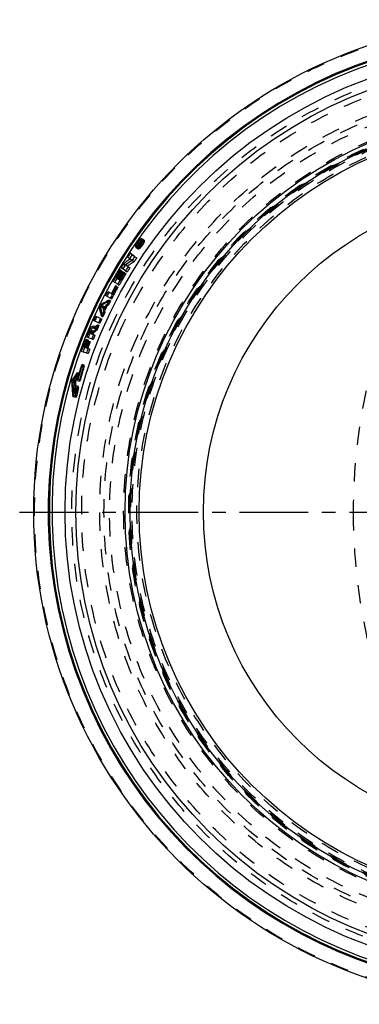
# Model space of a CAD drawing. Header units: millimetres. Extents: x 229 to 769, y 324 to 676.
# Tile 1 of 11: x 229 to 350, y 324 to 674. Entities that reach past the tile are written whole.
import ezdxf

# ---------------------------------------------------------------- set-up
doc = ezdxf.new("R2010")
doc.units = ezdxf.units.MM
doc.header["$LTSCALE"] = 65.185185
doc.linetypes.add('CENTER', pattern=[0.6, 0.375, -0.075, 0.075, -0.075])
doc.linetypes.add('HIDDEN', pattern=[0.2, 0.1, -0.1])
doc.layers.get('0').update_dxf_attribs({"linetype": 'CONTINUOUS'})
for name, color, linetype in [('FASEN', 7, 'CONTINUOUS'), ('KOERPER', 7, 'CONTINUOUS'), ('KONST.EL_MIT_GEO', 7, 'CONTINUOUS')]:
    doc.layers.add(name, color=color, linetype=linetype)

msp = doc.modelspace()

# ---------------------------------------------------------------- linework, layer by layer
at = {"color": 2, "linetype": 'CENTER'}
msp.add_line((228.72, 498.5), (768.82, 498.5), dxfattribs=at)
at = {"layer": 'FASEN', "color": 8, "linetype": 'HIDDEN'}
msp.add_circle((408.72, 498.5), 140, dxfattribs=at)
at = {"layer": 'KOERPER', "color": 8, "linetype": 'HIDDEN'}
msp.add_circle((408.72, 498.5), 148, dxfattribs=at)
at = {"layer": 'KOERPER', "color": 7, "linetype": 'Continuous'}
msp.add_circle((408.72, 498.5), 114.6, dxfattribs=at)
at = {"layer": 'KOERPER', "color": 8, "linetype": 'HIDDEN'}
for points, knots in [([(452.07, 646.5), (445.2, 646.5), (431.14, 644.51), (411.18, 635.78), (392.96, 621.78), (371.23, 596.2), (352.38, 554.52), (347.42, 517.56), (347.42, 498.5)], [0, 0, 0, 0, 0.103456, 0.210669, 0.324498, 0.446432, 0.712952, 1, 1, 1, 1]), ([(347.42, 498.5), (347.42, 479.44), (352.38, 442.48), (371.23, 400.8), (392.96, 375.22), (411.18, 361.22), (431.14, 352.49), (445.2, 350.5), (452.07, 350.5)], [0, 0, 0, 0, 0.287048, 0.553568, 0.675502, 0.789331, 0.896544, 1, 1, 1, 1])]:
    msp.add_open_spline(points, degree=3, knots=knots, dxfattribs=at)
at = {"layer": 'KONST.EL_MIT_GEO', "color": 7, "linetype": 'Continuous'}
for p, q in [((271.96, 595.34), (272.21, 595.15)), ((271.11, 593.68), (270.7, 593.99)), ((271, 594.3), (270.92, 594.18)), ((271.27, 593.91), (270.92, 594.18)), ((271.03, 594.09), (271.12, 594.21)), ((271.17, 594.16), (271.09, 594.05)), ((271.11, 594.39), (271.28, 594.26)), ((271.27, 593.91), (271.11, 593.68)), ((271.22, 594.17), (271.17, 594.16)), ((271.27, 594.17), (271.22, 594.17)), ((271.33, 594.58), (271.27, 594.62)), ((271.39, 594.18), (271.27, 594.17)), ((271.31, 594.4), (271.57, 594.42)), ((271.31, 594.4), (271.52, 594.24)), ((271.46, 594.18), (271.39, 594.18)), ((271.62, 594.42), (271.46, 594.18)), ((271.57, 594.42), (271.62, 594.42)), ((267.12, 589.04), (267.28, 589.28)), ((268.73, 587.94), (267.12, 589.04)), ((267.78, 588.23), (268.04, 588.41)), ((269.64, 589.35), (268.05, 590.47)), ((264.2, 584.32), (264.36, 584.59)), ((264.73, 584.36), (264.36, 584.59)), ((266.43, 584.27), (264.8, 585.32)), ((265.69, 586.77), (266.21, 587.14)), ((265.69, 586.77), (266.32, 586.35)), ((266.21, 587.14), (266.47, 587.32)), ((266.58, 586.53), (266.32, 586.35)), ((266.64, 586.5), (266.38, 586.31)), ((267.31, 585.7), (266.38, 586.31)), ((267.31, 585.7), (267.16, 585.46)), ((267.94, 587.4), (267.42, 587.04)), ((268.2, 587.58), (267.94, 587.4)), ((268.72, 587.94), (268.2, 587.58)), ((263.16, 581.68), (264.45, 580.9)), ((264.66, 581.28), (264.45, 580.9)), ((265.22, 583.71), (264.85, 583.95)), ((265.37, 583.35), (265.49, 583.55)), ((265.49, 583.55), (265.63, 583.79)), ((266, 583.55), (265.63, 583.79)), ((263.62, 579.45), (261.95, 580.42)), ((263.22, 578.71), (262.84, 578.93)), ((260.98, 574.53), (259.27, 575.44)), ((259.92, 576.69), (260.05, 576.94)), ((260.05, 576.94), (261.84, 575.97)), ((261.96, 576.4), (261.76, 576.02)), ((257.11, 571.09), (257.54, 570.88)), ((257.18, 570.76), (257.11, 571.09)), ((257.22, 570.58), (257.18, 570.76)), ((257.34, 570.08), (257.22, 570.58)), ((257.54, 570.88), (257.62, 570.55)), ((257.62, 570.55), (257.7, 570.21)), ((257.79, 572.5), (258.26, 572.72)), ((257.79, 572.5), (258.23, 572.29)), ((258.26, 571.49), (258.16, 571.45)), ((258.16, 571.45), (258.19, 571.35)), ((258.42, 572.38), (258.23, 572.29)), ((258.35, 571.54), (258.26, 571.49)), ((258.28, 570.94), (258.3, 570.84)), ((258.3, 570.84), (258.74, 570.62)), ((258.45, 571.58), (258.35, 571.54)), ((258.54, 572.43), (258.42, 572.38)), ((258.73, 571.72), (258.45, 571.58)), ((259.17, 572.72), (258.54, 572.43)), ((258.7, 570.64), (258.61, 570.46)), ((258.76, 570.77), (258.7, 570.64)), ((258.73, 571.72), (259.17, 571.5)), ((258.9, 573.02), (259.04, 573.08)), ((259.04, 573.08), (259.35, 573.23)), ((259.12, 571.52), (259.06, 571.39)), ((259.21, 571.7), (259.12, 571.52)), ((259.36, 572.01), (259.21, 571.7)), ((259.94, 572.48), (259.81, 572.22)), ((257.48, 567.32), (255.72, 568.12)), ((257.5, 569.41), (257.34, 570.08)), ((257.83, 568.08), (257.67, 568.74)), ((257.7, 570.21), (257.78, 569.87)), ((257.78, 569.87), (257.94, 569.21)), ((257.94, 569.21), (258.02, 568.87)), ((258.02, 568.87), (258.08, 568.62)), ((258.61, 570.46), (258.46, 570.15)), ((258.46, 570.15), (258.52, 569.91)), ((258.52, 569.91), (258.56, 569.75)), ((258.56, 569.75), (258.58, 569.67)), ((254.95, 563.86), (255.45, 564.25)), ((254.95, 563.86), (255.42, 563.67)), ((256.8, 565.79), (255.02, 566.57)), ((255.5, 563.74), (255.42, 563.67)), ((255.58, 563.8), (255.5, 563.74)), ((255.81, 563.5), (255.74, 563.33)), ((255.86, 563.61), (255.81, 563.5)), ((252.56, 560.71), (254.38, 560.02)), ((253.24, 562.39), (253.38, 562.72)), ((253.38, 562.72), (253.86, 562.53)), ((253.61, 562.12), (254.24, 561.87)), ((254.07, 562.44), (254.41, 562.31)), ((254.63, 562.86), (254.15, 563.05)), ((254.31, 561.85), (255, 561.57)), ((254.62, 562.46), (254.52, 562.38)), ((254.73, 562.54), (254.62, 562.46)), ((255.13, 562.86), (254.73, 562.54)), ((255.33, 563.01), (255.13, 562.86)), ((255.74, 563.33), (255.33, 563.01)), ((251.66, 557.13), (253.08, 556.63)), ((251.95, 557.03), (252.1, 557.42)), ((252.1, 557.42), (252.25, 557.82)), ((252.15, 559.67), (252.25, 559.92)), ((252.25, 559.92), (252.66, 559.77)), ((252.51, 557.28), (252.37, 556.88)), ((252.7, 559), (252.85, 559.4)), ((252.85, 559.4), (253.27, 559.24)), ((253.27, 559.24), (253.11, 558.85)), ((250.66, 555.68), (252.5, 555.06)), ((250.65, 550.47), (250.9, 550.4)), ((248.31, 546.1), (248.22, 545.97)), ((248.51, 546.38), (248.31, 546.1)), ((248.79, 546.77), (248.51, 546.38)), ((249.03, 547.1), (248.79, 546.77)), ((248.92, 547.64), (249.11, 547.9)), ((249.11, 547.9), (249.24, 547.87)), ((247.21, 544.76), (247.62, 544.66)), ((247.43, 545.54), (247.61, 545.8)), ((247.43, 545.54), (247.84, 545.44)), ((247.76, 545.31), (247.6, 545.08)), ((247.6, 545.08), (247.62, 544.63)), ((247.62, 544.63), (247.65, 544.18)), ((247.65, 544.18), (247.68, 543.74)), ((247.75, 542.84), (247.78, 542.39)), ((247.83, 545.42), (247.76, 545.31)), ((248.07, 545.76), (247.83, 545.42)), ((248.22, 545.97), (248.07, 545.76)), ((248.4, 542.95), (248.65, 542.89)), ((249.2, 545.78), (249.45, 545.72)), ((247.78, 542.39), (247.81, 541.94)), ((247.81, 541.94), (247.85, 541.5)), ((247.85, 541.5), (247.89, 541.05)), ((247.89, 541.05), (248.1, 541))]:
    msp.add_line(p, q, dxfattribs=at)
at = {"layer": 'KONST.EL_MIT_GEO', "color": 8, "linetype": 'HIDDEN'}
for p, q in [((272.21, 595.69), (273.12, 594.98)), ((272.21, 595.15), (272.86, 594.65)), ((270.1, 592.67), (270.9, 592.08)), ((270.34, 593.02), (271.16, 592.41)), ((270.94, 594.34), (272.03, 593.51)), ((271.11, 593.68), (271.95, 593.04)), ((271.27, 593.91), (272.12, 593.27)), ((271.28, 594.26), (272.03, 593.69)), ((271.33, 594.58), (272.2, 593.91)), ((271.46, 594.18), (272.32, 593.53)), ((271.52, 594.24), (272.17, 593.74)), ((271.62, 594.42), (272.49, 593.75)), ((271.77, 593.53), (271.85, 593.65)), ((271.97, 593.56), (271.89, 593.44)), ((271.94, 593.4), (272.03, 593.51)), ((269.64, 589.35), (270.36, 588.83)), ((267.31, 585.7), (267.94, 585.28)), ((268.52, 587.8), (268.19, 587.59)), ((268.73, 587.94), (268.52, 587.8)), ((268.72, 587.94), (269.41, 587.47)), ((264.73, 584.36), (265.31, 583.99)), ((265.22, 583.71), (265.8, 583.35)), ((266, 583.55), (266.58, 583.18)), ((266.43, 584.27), (267.03, 583.89)), ((263.22, 578.71), (263.72, 578.43)), ((263.62, 579.45), (264.13, 579.15)), ((264.45, 580.9), (264.6, 580.81)), ((260.98, 574.53), (261.44, 574.29)), ((258.16, 571.45), (258.6, 571.23)), ((259.36, 572.01), (259.8, 571.79)), ((259.81, 572.22), (260.25, 571.99)), ((261.05, 573.55), (260.32, 573.23)), ((260.6, 573.79), (261.05, 573.55)), ((257.48, 567.32), (257.93, 567.12)), ((257.83, 568.08), (258.27, 567.88)), ((258.08, 568.62), (258.19, 568.21)), ((258.19, 568.21), (258.27, 567.88)), ((258.46, 570.15), (258.9, 569.94)), ((258.58, 569.67), (259.01, 569.46)), ((255.28, 564.41), (254.82, 564.61)), ((256.46, 565.03), (256.92, 564.83)), ((256.8, 565.79), (257.25, 565.59)), ((253.86, 562.53), (254.07, 562.44)), ((254.24, 561.87), (254.31, 561.85)), ((254.38, 560.02), (254.89, 559.82)), ((254.41, 562.31), (254.56, 562.25)), ((254.52, 562.38), (255.01, 562.19)), ((255, 561.57), (255.49, 561.38)), ((255.74, 563.33), (256.21, 563.14)), ((252.66, 559.77), (253.19, 559.57)), ((253.08, 556.63), (253.65, 556.43)), ((253.27, 559.24), (253.8, 559.05)), ((252.5, 555.06), (253.11, 554.86)), ((250.9, 550.4), (251.63, 550.18)), ((251.65, 550.68), (250.92, 550.89)), ((249.03, 547.1), (249.88, 546.88)), ((250.03, 547.74), (249.21, 547.97)), ((249.24, 547.87), (249.94, 547.67)), ((247.6, 545.08), (248.54, 544.85)), ((247.62, 544.66), (248.16, 544.53)), ((247.84, 545.44), (248.35, 545.31)), ((248.53, 545.57), (248.35, 545.31)), ((249.64, 543.16), (248.65, 543.39)), ((248.65, 542.89), (249.66, 542.66)), ((249.19, 545.28), (250.11, 545.05)), ((249.45, 545.72), (250.35, 545.49)), ((247.6, 539.71), (248.75, 539.47)), ((247.65, 539.6), (248.81, 539.36)), ((247.89, 540.05), (249.03, 539.81)), ((248.1, 541), (248.98, 540.81)), ((248.4, 542.27), (248.42, 542.07)), ((248.53, 541.15), (248.56, 540.9)), ((248.68, 540.03), (248.71, 539.74)), ((248.71, 539.74), (248.75, 539.47))]:
    msp.add_line(p, q, dxfattribs=at)
at = {"layer": 'KONST.EL_MIT_GEO', "color": 7, "linetype": 'Continuous'}
for radius in [175, 163.86, 160, 142.5, 140.7, 137.5]:
    msp.add_circle((408.72, 498.5), radius, dxfattribs=at)
at = {"layer": 'KONST.EL_MIT_GEO', "color": 8, "linetype": 'HIDDEN'}
for radius in [174.71, 161.46, 157.93, 151.5, 150, 148, 143, 141.2, 141, 140.8, 140.5, 140, 138.27]:
    msp.add_circle((408.72, 498.5), radius, dxfattribs=at)
at = {"layer": 'KONST.EL_MIT_GEO', "color": 7, "linetype": 'Continuous'}
for centre, radius, start, end in [((408.72, 498.5), 169.84, 108.2065, 71.7935), ((408.72, 498.5), 169.46, 108.2136, 71.7864), ((408.72, 498.5), 168.5, 108.2222, 71.7778), ((275.8, 591), 6.12, 139.0147, 141.1763), ((275.2, 591.51), 5.33, 136.6525, 139.0295), ((274.45, 592.23), 4.29, 133.8662, 136.6792), ((274.08, 592.02), 4, 151.1433, 153.9688), ((274.68, 591.69), 4.69, 148.6797, 151.1701), ((275.08, 591.45), 5.16, 146.3534, 148.6854), ((406.16, 499.69), 165.06, 145.0088, 145.1566), ((275.26, 591.33), 5.38, 144.0575, 146.3696), ((267.68, 596.25), 4.48, 314.589, 317.2687), ((275.08, 591.46), 5.15, 141.7401, 144.0736), ((266.84, 597.03), 5.63, 317.2428, 319.4771), ((267.94, 596.29), 4.19, 316.961, 319.6267), ((274.72, 591.74), 4.69, 139.2692, 141.7445), ((266.16, 597.61), 6.52, 319.461, 321.4737), ((267.24, 596.88), 5.11, 319.6405, 323.6302), ((274.22, 592.18), 4.03, 136.5072, 139.2945), ((265.77, 597.93), 7.03, 321.4624, 323.4139), ((266.8, 597.21), 5.66, 323.5744, 326.4395), ((265.72, 597.96), 7.08, 323.4029, 327.1678), ((266.92, 597.13), 5.52, 326.4318, 327.7585), ((267.21, 596.95), 5.18, 327.7526, 329.491), ((265.77, 597.93), 7.03, 327.1653, 328.444), ((266.19, 597.68), 6.54, 328.4146, 331.1801), ((351.42, 466.62), 147.6, 124.5187, 125.1373), ((406.15, 499.7), 165.27, 146.6831, 147.175), ((377.47, 513.08), 133.13, 144.7261, 145.4539), ((406.15, 499.7), 163.32, 146.7059, 147.2947), ((406.15, 499.7), 165.26, 148.2061, 148.7958), ((377.47, 513.08), 133.13, 146.6042, 147.332), ((406.14, 499.7), 163.31, 148.3228, 148.8129), ((351.51, 466.46), 147.02, 124.8913, 125.2624), ((406.14, 499.7), 165.25, 149.1987, 150.7601), ((377.47, 513.08), 133.13, 149.0706, 149.7579), ((406.14, 499.7), 164.81, 149.0942, 150.174), ((406.14, 499.7), 164.5, 149.195, 150.1761), ((406.14, 499.71), 164.06, 149.1986, 150.1791), ((406.14, 499.71), 163.74, 149.2828, 150.1813), ((406.14, 499.71), 163.3, 149.1069, 150.0318), ((406.13, 499.71), 163.74, 151.0629, 152.1401), ((406.13, 499.71), 163.3, 151.0654, 151.9896), ((406.13, 499.71), 163.3, 150.1843, 150.7718), ((406.14, 499.71), 165.25, 152.2321, 152.7227), ((377.47, 513.08), 133.13, 151.456, 152.1838), ((406.13, 499.71), 163.3, 152.1419, 152.7289), ((408.72, 498.5), 168.1, 153.8809, 154.4157), ((377.47, 513.08), 133.13, 153.592, 154.2649), ((388.3, 600.96), 133.45, 192.821, 193.0012), ((314.76, 451.45), 133.79, 114.6795, 114.9813), ((408.72, 498.5), 166.91, 153.9819, 154.3178), ((406.13, 499.71), 163.61, 154.0151, 154.2561), ((309.55, 461.92), 121.72, 113.8564, 114.4512), ((314.36, 452.34), 132.82, 113.8749, 114.4663), ((314.89, 451.64), 132.56, 114.5476, 114.7611), ((406.13, 499.71), 163.3, 153.0224, 153.5367), ((408.72, 498.5), 168.1, 155.5351, 156.1136), ((377.47, 513.08), 133.13, 155.6732, 156.401), ((408.72, 498.5), 166.16, 155.5335, 156.1102), ((386.85, 600.81), 133.11, 193.6451, 193.9414), ((408.72, 498.5), 166.16, 154.6387, 155.2451), ((339.95, 454.65), 138.39, 127.1046, 127.6319), ((330.78, 467.78), 121.96, 127.7515, 128.0661), ((406.13, 499.71), 163.3, 156.4231, 156.9628), ((406.14, 499.71), 165.25, 157.7089, 158.3352), ((377.47, 513.08), 133.13, 158.4013, 159.124), ((261.02, 559.57), 8.27, 155.5063, 157.5809), ((260.86, 559.64), 8.09, 153.4878, 155.5189), ((406.13, 499.71), 164.8, 157.582, 157.7448), ((260.19, 559.98), 7.34, 151.3585, 153.5014), ((406.13, 499.71), 164.49, 157.5809, 157.7435), ((406.13, 499.71), 164.05, 157.541, 157.7418), ((406.13, 499.71), 163.3, 157.7389, 158.326), ((406.14, 499.71), 165.25, 158.7237, 160.2004), ((377.47, 513.08), 133.13, 160.7008, 161.4286), ((406.14, 499.71), 164.81, 158.6274, 159.6083), ((406.14, 499.71), 164.5, 158.8709, 159.3121), ((406.14, 499.71), 163.3, 159.5985, 160.186), ((406.14, 499.71), 164.06, 158.8685, 159.4564), ((406.15, 499.7), 163.57, 161.9198, 163.6373), ((406.14, 499.7), 163.31, 161.9172, 163.6341), ((369.97, 459.94), 149.48, 144.3215, 144.9388), ((369.66, 460.16), 149.1, 144.0742, 144.3214), ((399.43, 553.94), 152.5, 183.4489, 184.0849), ((399.02, 553.91), 152.09, 184.085, 184.5096), ((399.21, 553.94), 151.87, 183.8514, 184.1904), ((406.16, 499.7), 163.59, 164.6691, 165.3583), ((406.16, 499.7), 163.33, 164.6655, 165.698), ((398.69, 553.88), 151.76, 184.5096, 184.9346), ((398.36, 553.85), 151.43, 184.9346, 185.3601)]:
    msp.add_arc(centre, radius, start, end, dxfattribs=at)
at = {"layer": 'KONST.EL_MIT_GEO', "color": 8, "linetype": 'HIDDEN'}
for centre, radius, start, end in [((274.74, 591.09), 4.12, 151.5204, 154.3846), ((275.62, 590.61), 5.12, 149.12, 151.5475), ((276.29, 590.21), 5.9, 146.9228, 149.1345), ((276.68, 589.96), 6.37, 144.7818, 146.9353), ((276.72, 589.94), 6.41, 141.4087, 144.7931), ((377.47, 513.08), 132.91, 142.6605, 142.8424), ((276.77, 589.9), 6.47, 140.289, 141.4107), ((276.71, 589.95), 6.4, 138.895, 140.2919), ((272.9, 592.85), 1.38, 136.8039, 142.6403), ((268.93, 595.74), 4.14, 314.3851, 317.0827), ((377.47, 513.08), 132.4, 142.7212, 142.8424), ((268.39, 596.24), 4.88, 317.0569, 319.4145), ((278.84, 464.2), 129.49, 92.8869, 93.0144), ((268.07, 596.52), 5.3, 319.3993, 320.7462), ((278.73, 464.41), 129.5, 92.7626, 92.9046), ((267.84, 596.71), 5.59, 320.7454, 323.7451), ((377.47, 513.08), 132.4, 142.4556, 142.5798), ((267.94, 596.64), 5.48, 323.735, 325.0427), ((268.35, 596.35), 4.98, 325.0071, 328.2444), ((273.9, 592.98), 2.25, 124.5536, 127.4442), ((377.47, 513.08), 131.19, 144.7261, 145.4539), ((336.34, 482.62), 125.16, 122.993, 123.8736), ((336.3, 482.75), 124.26, 122.5704, 123.8934), ((377.47, 513.08), 131.19, 146.6042, 147.332), ((377.47, 513.08), 133.13, 147.6959, 149.0706), ((377.47, 513.08), 132.69, 147.6959, 149.0301), ((377.47, 513.08), 132.38, 147.8172, 149.0301), ((377.47, 513.08), 131.19, 147.6959, 149.7579), ((377.47, 513.08), 131.94, 147.8172, 149.0301), ((377.47, 513.08), 131.63, 147.6959, 149.0301), ((377.47, 513.08), 131.19, 150.1218, 152.1838), ((377.47, 513.08), 131.63, 150.1218, 151.456), ((310.26, 460.97), 121.76, 114.8085, 115.1035), ((377.36, 598.11), 121.76, 192.7534, 193.0484), ((377.47, 513.08), 131.94, 153.7168, 154.1401), ((377.47, 513.08), 131.5, 153.4804, 154.3766), ((309.97, 461.6), 121.07, 114.2447, 114.4786), ((377.47, 513.08), 131.19, 152.5476, 153.3129), ((377.47, 513.08), 131.19, 155.6732, 156.401), ((377.47, 513.08), 131.19, 154.5441, 155.3093), ((376.68, 597.96), 121.07, 193.3784, 193.6123), ((330.53, 468.1), 121.56, 127.2713, 127.7516), ((377.47, 513.08), 131.19, 156.7648, 157.5678), ((377.47, 513.08), 133.13, 158.1949, 158.4013), ((261.35, 559.53), 8.06, 157.3269, 158.1937), ((261.42, 559.5), 8.14, 156.093, 157.3281), ((261.26, 559.58), 7.96, 154.2862, 156.1003), ((377.47, 513.08), 132.69, 158.1949, 158.3962), ((377.47, 513.08), 132.38, 158.1949, 158.3962), ((252.52, 563.07), 2.2, 338.1284, 343.4927), ((377.47, 513.08), 131.94, 158.1476, 158.3962), ((377.47, 513.08), 131.19, 158.3962, 159.124), ((331.24, 467.35), 121.68, 128.0745, 128.7942), ((377.47, 513.08), 133.13, 159.4879, 160.7008), ((377.47, 513.08), 132.69, 159.4879, 160.7008), ((377.47, 513.08), 132.38, 159.6092, 160.7008), ((377.47, 513.08), 131.94, 159.6092, 160.7008), ((377.47, 513.08), 131.19, 160.7008, 161.4286), ((377.47, 513.08), 131.44, 163.5714, 165.6941), ((377.47, 513.08), 131.19, 163.5714, 165.6941), ((354.53, 475.81), 126.9, 146.2234, 146.6524), ((354.52, 475.84), 126.47, 145.8272, 146.9299), ((354.27, 475.99), 126.58, 145.794, 146.2234), ((354.05, 476.14), 126.32, 145.5073, 145.7939), ((374.46, 556.72), 126.88, 185.5145, 186.2832), ((374.08, 556.68), 126.5, 186.2835, 186.5401), ((374.18, 556.68), 126.2, 185.379, 187.2235), ((377.47, 513.08), 131.44, 166.9677, 167.8177), ((377.47, 513.08), 131.19, 166.9677, 168.2412), ((373.76, 556.65), 126.18, 186.633, 187.0538), ((373.37, 556.6), 125.79, 187.1669, 187.5683)]:
    msp.add_arc(centre, radius, start, end, dxfattribs=at)
at = {"layer": 'KONST.EL_MIT_GEO', "color": 7, "linetype": 'Continuous'}
for points, knots in [([(271.96, 595.34), (271.89, 595.4), (271.58, 595.25), (271.42, 595.08), (271.29, 594.95)], [0, 0, 0, 0, 0.328181, 1, 1, 1, 1]), ([(271.75, 595.55), (271.79, 595.58), (271.91, 595.66), (272.06, 595.73), (272.15, 595.72)], [0, 0, 0, 0, 0.330889, 1, 1, 1, 1]), ([(272.22, 595.21), (272.21, 595.16), (272.12, 594.93), (272.01, 594.7), (271.92, 594.53)], [0, 0, 0, 0, 0.214118, 1, 1, 1, 1]), ([(272, 595.3), (271.99, 595.31), (271.98, 595.32), (271.97, 595.34), (271.96, 595.34)], [0, 0, 0, 0, 0.522309, 1, 1, 1, 1]), ([(272.01, 595.23), (272.01, 595.24), (272.01, 595.26), (272, 595.29), (272, 595.3)], [0, 0, 0, 0, 0.532493, 1, 1, 1, 1]), ([(272.15, 595.72), (272.16, 595.72), (272.18, 595.71), (272.2, 595.7), (272.21, 595.69)], [0, 0, 0, 0, 0.513705, 1, 1, 1, 1]), ([(272.21, 595.69), (272.23, 595.68), (272.32, 595.52), (272.26, 595.35), (272.22, 595.21)], [0, 0, 0, 0, 0.164501, 1, 1, 1, 1]), ([(270.1, 592.67), (270.08, 592.69), (269.99, 592.84), (270.04, 593.02), (270.08, 593.15)], [0, 0, 0, 0, 0.164418, 1, 1, 1, 1]), ([(270.08, 593.15), (270.09, 593.2), (270.17, 593.44), (270.28, 593.67), (270.38, 593.84)], [0, 0, 0, 0, 0.214093, 1, 1, 1, 1]), ([(270.16, 592.65), (270.15, 592.65), (270.13, 592.65), (270.11, 592.67), (270.1, 592.67)], [0, 0, 0, 0, 0.513953, 1, 1, 1, 1]), ([(270.24, 592.65), (270.22, 592.65), (270.2, 592.65), (270.17, 592.65), (270.16, 592.65)], [0, 0, 0, 0, 0.528184, 1, 1, 1, 1]), ([(270.31, 593.34), (270.31, 593.32), (270.3, 593.28), (270.29, 593.25), (270.29, 593.23)], [0, 0, 0, 0, 0.524029, 1, 1, 1, 1]), ([(270.29, 593.23), (270.29, 593.21), (270.29, 593.18), (270.29, 593.15), (270.29, 593.14)], [0, 0, 0, 0, 0.528742, 1, 1, 1, 1]), ([(270.29, 593.14), (270.29, 593.13), (270.29, 593.1), (270.3, 593.08), (270.3, 593.07)], [0, 0, 0, 0, 0.532532, 1, 1, 1, 1]), ([(270.3, 593.07), (270.31, 593.06), (270.32, 593.04), (270.33, 593.03), (270.34, 593.02)], [0, 0, 0, 0, 0.522131, 1, 1, 1, 1]), ([(270.34, 593.02), (270.41, 592.97), (270.72, 593.12), (270.88, 593.29), (271, 593.42)], [0, 0, 0, 0, 0.32858, 1, 1, 1, 1]), ([(270.94, 594.34), (271, 594.42), (271.08, 594.51), (271.23, 594.65), (271.27, 594.62)], [0, 0, 0, 0, 0.668193, 1, 1, 1, 1]), ([(271.11, 594.39), (271.11, 594.39), (271.05, 594.37), (271.02, 594.33), (271, 594.3)], [0, 0, 0, 0, 0.120604, 1, 1, 1, 1]), ([(271.12, 594.21), (271.14, 594.24), (271.17, 594.28), (271.17, 594.34), (271.17, 594.35)], [0, 0, 0, 0, 0.876538, 1, 1, 1, 1]), ([(271.33, 594.58), (271.34, 594.57), (271.36, 594.51), (271.33, 594.45), (271.31, 594.4)], [0, 0, 0, 0, 0.143062, 1, 1, 1, 1]), ([(254.83, 564.19), (254.77, 564.12), (254.47, 563.77), (254.24, 563.36), (254.08, 563.03)], [0, 0, 0, 0, 0.201922, 1, 1, 1, 1]), ([(254.28, 564.29), (254.33, 564.35), (254.47, 564.5), (254.69, 564.66), (254.82, 564.61)], [0, 0, 0, 0, 0.362149, 1, 1, 1, 1]), ([(254.82, 564.61), (254.85, 564.59), (255, 564.45), (254.98, 564.23), (254.97, 564.06)], [0, 0, 0, 0, 0.167248, 1, 1, 1, 1]), ([(254.02, 562.96), (254, 562.94), (253.9, 562.81), (253.83, 562.67), (253.79, 562.56)], [0, 0, 0, 0, 0.210137, 1, 1, 1, 1]), ([(254.15, 563.05), (254.12, 563.06), (254.06, 563.02), (254.03, 562.98), (254.02, 562.96)], [0, 0, 0, 0, 0.635737, 1, 1, 1, 1]), ([(254.68, 562.76), (254.68, 562.78), (254.67, 562.82), (254.65, 562.85), (254.63, 562.86)], [0, 0, 0, 0, 0.6037, 1, 1, 1, 1]), ([(254.63, 562.44), (254.64, 562.47), (254.66, 562.58), (254.68, 562.69), (254.68, 562.76)], [0, 0, 0, 0, 0.301578, 1, 1, 1, 1]), ([(250.65, 550.47), (250.69, 550.58), (250.74, 550.71), (250.87, 550.91), (250.92, 550.89)], [0, 0, 0, 0, 0.670469, 1, 1, 1, 1]), ([(250.92, 550.89), (250.98, 550.88), (250.97, 550.64), (250.93, 550.51), (250.9, 550.4)], [0, 0, 0, 0, 0.317859, 1, 1, 1, 1]), ([(249.21, 547.97), (249.24, 547.96), (249.27, 547.8), (249.22, 547.53), (249.14, 547.26), (249.03, 547.1)], [0, 0, 0, 0, 0.122451, 0.387866, 1, 1, 1, 1]), ([(249.11, 547.9), (249.12, 547.91), (249.14, 547.94), (249.18, 547.97), (249.21, 547.97)], [0, 0, 0, 0, 0.360162, 1, 1, 1, 1]), ([(247.21, 544.76), (247.2, 544.9), (247.26, 545.17), (247.35, 545.43), (247.43, 545.54)], [0, 0, 0, 0, 0.497528, 1, 1, 1, 1]), ([(248.4, 542.95), (248.43, 543.06), (248.48, 543.2), (248.59, 543.4), (248.65, 543.39)], [0, 0, 0, 0, 0.669231, 1, 1, 1, 1]), ([(248.65, 543.39), (248.7, 543.38), (248.71, 543.14), (248.68, 543.01), (248.65, 542.89)], [0, 0, 0, 0, 0.317305, 1, 1, 1, 1]), ([(249.19, 545.28), (249.14, 545.3), (249.14, 545.54), (249.17, 545.67), (249.2, 545.78)], [0, 0, 0, 0, 0.317524, 1, 1, 1, 1]), ([(249.45, 545.72), (249.42, 545.61), (249.36, 545.48), (249.25, 545.27), (249.19, 545.28)], [0, 0, 0, 0, 0.669605, 1, 1, 1, 1]), ([(247.65, 539.6), (247.62, 539.6), (247.6, 539.65), (247.6, 539.69), (247.6, 539.71)], [0, 0, 0, 0, 0.641903, 1, 1, 1, 1]), ([(247.81, 539.81), (247.8, 539.77), (247.76, 539.7), (247.7, 539.59), (247.65, 539.6)], [0, 0, 0, 0, 0.379585, 1, 1, 1, 1])]:
    msp.add_open_spline(points, degree=3, knots=knots, dxfattribs=at)
for points in [[(271.48, 595.32), (271.52, 595.36), (271.57, 595.41), (271.62, 595.45)], [(271.62, 595.45), (271.66, 595.48), (271.7, 595.52), (271.75, 595.55)], [(271.95, 594.9), (271.96, 594.94), (271.98, 594.98), (271.99, 595.03)], [(271.99, 595.03), (272, 595.09), (272.02, 595.16), (272.01, 595.23)], [(270.43, 592.74), (270.37, 592.7), (270.31, 592.67), (270.24, 592.65)], [(270.35, 593.47), (270.33, 593.43), (270.32, 593.38), (270.31, 593.34)], [(270.4, 593.62), (270.38, 593.57), (270.37, 593.52), (270.35, 593.47)], [(270.38, 593.84), (270.56, 594.19), (270.78, 594.52), (271.03, 594.83)], [(270.48, 593.78), (270.45, 593.72), (270.43, 593.67), (270.4, 593.62)], [(270.58, 592.84), (270.53, 592.8), (270.48, 592.77), (270.43, 592.74)], [(270.69, 592.93), (270.65, 592.9), (270.62, 592.87), (270.58, 592.84)], [(270.83, 593.06), (270.78, 593.01), (270.74, 592.97), (270.69, 592.93)], [(271.67, 594.32), (271.75, 594.46), (271.83, 594.61), (271.89, 594.75)], [(271.89, 594.75), (271.91, 594.8), (271.93, 594.85), (271.95, 594.9)], [(253.75, 563.5), (253.83, 563.65), (253.92, 563.8), (254.02, 563.94)], [(254.02, 563.94), (254.06, 564.01), (254.1, 564.07), (254.15, 564.13)], [(254.15, 564.13), (254.19, 564.19), (254.23, 564.24), (254.28, 564.29)], [(254.96, 564.31), (254.92, 564.28), (254.87, 564.23), (254.83, 564.19)], [(254.97, 564.06), (254.96, 564), (254.96, 563.93), (254.95, 563.86)], [(254.07, 562.44), (254.11, 562.53), (254.14, 562.62), (254.17, 562.72)], [(254.2, 562.94), (254.2, 562.98), (254.19, 563.04), (254.15, 563.05)], [(254.17, 562.72), (254.19, 562.79), (254.2, 562.87), (254.2, 562.94)], [(247.89, 540.05), (247.87, 539.97), (247.85, 539.88), (247.81, 539.81)]]:
    msp.add_open_spline(points, degree=3, dxfattribs=at)
at = {"layer": 'KONST.EL_MIT_GEO', "color": 8, "linetype": 'HIDDEN'}
for points, knots in [([(273.12, 594.98), (273.1, 595), (272.91, 595.04), (272.74, 594.92), (272.62, 594.84)], [0, 0, 0, 0, 0.160555, 1, 1, 1, 1]), ([(270.91, 592.59), (270.89, 592.54), (270.85, 592.4), (270.82, 592.22), (270.86, 592.13)], [0, 0, 0, 0, 0.332133, 1, 1, 1, 1]), ([(270.86, 592.13), (270.87, 592.12), (270.88, 592.1), (270.89, 592.08), (270.9, 592.08)], [0, 0, 0, 0, 0.5155, 1, 1, 1, 1]), ([(270.9, 592.08), (270.96, 592.03), (271.22, 592.09), (271.72, 592.46), (272.41, 593.22), (272.96, 594.09), (273.19, 594.67), (273.18, 594.93), (273.12, 594.98)], [0, 0, 0, 0, 0.058679, 0.166649, 0.5, 0.833351, 0.941321, 1, 1, 1, 1]), ([(272.86, 594.65), (272.81, 594.68), (272.62, 594.64), (272.22, 594.36), (271.68, 593.78), (271.27, 593.1), (271.1, 592.65), (271.11, 592.45), (271.16, 592.41)], [0, 0, 0, 0, 0.058591, 0.166948, 0.5, 0.833052, 0.941409, 1, 1, 1, 1]), ([(271.16, 592.41), (271.22, 592.36), (271.53, 592.5), (271.7, 592.66), (271.83, 592.78)], [0, 0, 0, 0, 0.331356, 1, 1, 1, 1]), ([(271.97, 593.73), (271.95, 593.75), (271.9, 593.71), (271.89, 593.68), (271.88, 593.66)], [0, 0, 0, 0, 0.595264, 1, 1, 1, 1]), ([(271.97, 593.56), (271.99, 593.58), (272, 593.6), (272.04, 593.67), (272.02, 593.66), (272.01, 593.66)], [0, 0, 0, 0, 0.672955, 0.857384, 1, 1, 1, 1]), ([(272.14, 593.96), (272.13, 593.96), (272.07, 593.97), (272.02, 593.92), (271.98, 593.89)], [0, 0, 0, 0, 0.14339, 1, 1, 1, 1]), ([(272.17, 593.74), (272.18, 593.76), (272.2, 593.81), (272.23, 593.89), (272.2, 593.91)], [0, 0, 0, 0, 0.37403, 1, 1, 1, 1]), ([(272.58, 593.73), (272.61, 593.78), (272.7, 593.93), (272.78, 594.08), (272.83, 594.2)], [0, 0, 0, 0, 0.275728, 1, 1, 1, 1]), ([(272.83, 594.2), (272.84, 594.24), (272.89, 594.37), (272.92, 594.52), (272.89, 594.6)], [0, 0, 0, 0, 0.332358, 1, 1, 1, 1]), ([(272.89, 594.6), (272.89, 594.61), (272.88, 594.63), (272.87, 594.64), (272.86, 594.65)], [0, 0, 0, 0, 0.519987, 1, 1, 1, 1]), ([(255.28, 564.41), (255.26, 564.42), (255.14, 564.44), (255.04, 564.37), (254.96, 564.31)], [0, 0, 0, 0, 0.194463, 1, 1, 1, 1]), ([(255.42, 563.67), (255.44, 563.84), (255.47, 564.08), (255.37, 564.38), (255.28, 564.41)], [0, 0, 0, 0, 0.647161, 1, 1, 1, 1]), ([(254.63, 562.86), (254.57, 562.88), (254.4, 562.64), (254.32, 562.49), (254.27, 562.36)], [0, 0, 0, 0, 0.328467, 1, 1, 1, 1]), ([(251.65, 550.68), (251.59, 550.69), (251.47, 550.49), (251.42, 550.36), (251.39, 550.25)], [0, 0, 0, 0, 0.327637, 1, 1, 1, 1]), ([(251.63, 550.18), (251.67, 550.29), (251.7, 550.43), (251.7, 550.66), (251.65, 550.68)], [0, 0, 0, 0, 0.678788, 1, 1, 1, 1]), ([(249.88, 546.88), (249.99, 547.03), (250.06, 547.31), (250.1, 547.58), (250.07, 547.73), (250.03, 547.74)], [0, 0, 0, 0, 0.609483, 0.875513, 1, 1, 1, 1]), ([(248.25, 545.08), (248.23, 545.03), (248.18, 544.85), (248.15, 544.67), (248.16, 544.53)], [0, 0, 0, 0, 0.27387, 1, 1, 1, 1]), ([(249.64, 543.16), (249.59, 543.17), (249.48, 542.96), (249.43, 542.83), (249.41, 542.72)], [0, 0, 0, 0, 0.327637, 1, 1, 1, 1]), ([(249.66, 542.66), (249.68, 542.77), (249.71, 542.91), (249.69, 543.15), (249.64, 543.16)], [0, 0, 0, 0, 0.678788, 1, 1, 1, 1]), ([(250.1, 545.56), (250.07, 545.44), (250.04, 545.3), (250.05, 545.07), (250.11, 545.05)], [0, 0, 0, 0, 0.678699, 1, 1, 1, 1]), ([(250.11, 545.05), (250.16, 545.04), (250.27, 545.25), (250.32, 545.38), (250.35, 545.49)], [0, 0, 0, 0, 0.327571, 1, 1, 1, 1]), ([(248.75, 539.47), (248.75, 539.46), (248.76, 539.42), (248.78, 539.37), (248.81, 539.36)], [0, 0, 0, 0, 0.356203, 1, 1, 1, 1]), ([(248.81, 539.36), (248.86, 539.35), (248.97, 539.57), (249.01, 539.7), (249.03, 539.81)], [0, 0, 0, 0, 0.324214, 1, 1, 1, 1])]:
    msp.add_open_spline(points, degree=3, knots=knots, dxfattribs=at)
for points in [[(271.02, 592.87), (270.98, 592.78), (270.94, 592.69), (270.91, 592.59)], [(272.23, 594.51), (272.11, 594.4), (272, 594.28), (271.89, 594.15)], [(271.98, 593.89), (271.95, 593.86), (271.92, 593.83), (271.89, 593.8)], [(272.53, 594.77), (272.43, 594.69), (272.33, 594.6), (272.23, 594.51)], [(250.03, 547.74), (250, 547.75), (249.96, 547.71), (249.94, 547.67)], [(248.35, 545.31), (248.31, 545.24), (248.28, 545.16), (248.25, 545.08)]]:
    msp.add_open_spline(points, degree=3, dxfattribs=at)

doc.saveas('drawing.dxf')
